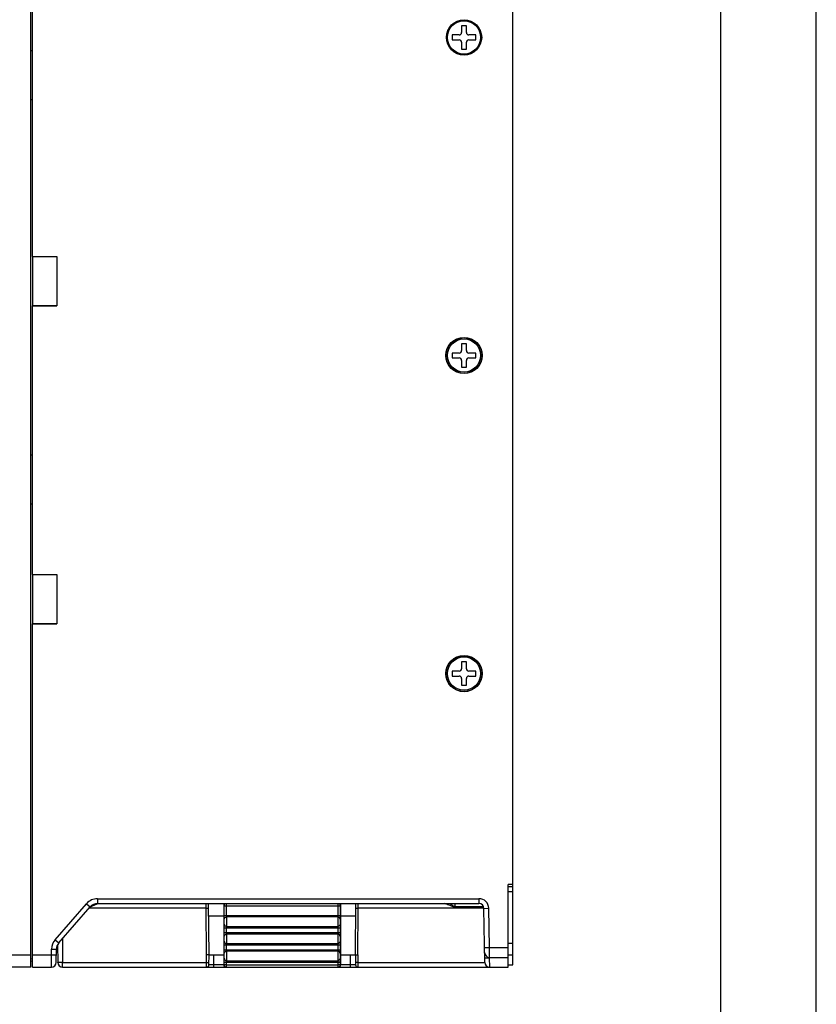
# Model space of a CAD drawing. Header units: millimetres. Extents: x 0 to 1105, y 0 to 772.
# Tile 51 of 58: x 383 to 546, y 443 to 644. Entities that reach past the tile are written whole.
import ezdxf

# ---------------------------------------------------------------- set-up
doc = ezdxf.new("R2010")
doc.units = ezdxf.units.MM
doc.header["$LTSCALE"] = 60.775
doc.header["$PDMODE"] = 3
doc.header["$PDSIZE"] = 0.3
doc.layers.get('0').update_dxf_attribs({"linetype": 'CONTINUOUS'})
doc.layers.get('Defpoints').update_dxf_attribs({"linetype": 'CONTINUOUS'})
for name, color, linetype in [('03_ALL_AXES', 7, 'CONTINUOUS'), ('07_ALL_FEATURES', 7, 'CONTINUOUS'), ('DIM', 7, 'CONTINUOUS')]:
    doc.layers.add(name, color=color, linetype=linetype)
doc.styles.get("Standard").update_dxf_attribs({"font": 'micross.ttf'})
doc.dimstyles.new('DIMSTYLE_1', dxfattribs={"dimtxt": 6, "dimasz": 3, "dimexe": 1, "dimexo": 1, "dimgap": 1.5, "dimtad": 1, "dimdec": 1, "dimzin": 0, "dimdsep": 46, "dimtxsty": 'Standard', "dimblk": '_FILLED', "dimblk1": '_FILLED', "dimblk2": '_FILLED', "dimcen": 0.09, "dimadec": 0, "dimazin": 0, "dimtp": 0.1, "dimtm": 0.1, "dimtfac": 1, "dimtdec": 1, "dimtofl": 0, "dimtmove": 0, "dimatfit": 3, "dimldrblk": '_FILLED', "dimfxl": 1, "dimtolj": 1, "dimtzin": 0, "dimarcsym": 0})

# ---------------------------------------------------------------- blocks, each defined once
blk = doc.blocks.new('_FILLED')
at = {"color": 0, "linetype": 'ByBlock'}
blk.add_solid([(0, 0), (-1, 0.167), (-1, -0.167)], dxfattribs=at)
blk = doc.blocks.new('*D3')
at = {"layer": 'Defpoints', "color": 0, "linetype": 'Continuous', "transparency": 16777216}
for p in [(484, 720.85), (484, 700.35), (284, 638.8)]:
    blk.add_point(p, dxfattribs=at)
at = {"layer": 'DIM', "color": 0, "linetype": 'Continuous', "lineweight": -2, "transparency": 16777216}
for p, q in [((284, 639.8), (284, 721.85)), ((292, 720.85), (476, 720.85)), ((484, 701.35), (484, 721.85))]:
    blk.add_line(p, q, dxfattribs=at)
at = {"layer": 'DIM', "color": 0, "linetype": 'Continuous', "lineweight": -2, "transparency": 16777216, "xscale": 8, "yscale": 8, "zscale": 8, "rotation": 180}
blk.add_blockref('_FILLED', (284, 720.85), dxfattribs=at)
at = {"layer": 'DIM', "color": 0, "linetype": 'Continuous', "lineweight": -2, "transparency": 16777216, "xscale": 8, "yscale": 8, "zscale": 8}
blk.add_blockref('_FILLED', (484, 720.85), dxfattribs=at)
at = {"layer": 'DIM', "color": 0, "linetype": 'Continuous', "transparency": 16777216, "insert": (373.33, 728.35), "char_height": 6, "attachment_point": 2}
blk.add_mtext('\\A1;D', dxfattribs=at)

msp = doc.modelspace()

# ---------------------------------------------------------------- linework, layer by layer
at = {"color": 4, "linetype": 'Continuous'}
msp.add_line((546, 0), (546, 772.2), dxfattribs=at)
at = {"color": 3, "linetype": 'Continuous'}
msp.add_line((526.5, 19.5), (526.5, 752.7), dxfattribs=at)
at = {"layer": '03_ALL_AXES', "linetype": 'Continuous'}
for centre in [(474, 640.85), (474, 575.85), (474, 510.85)]:
    msp.add_circle(centre, 3.4, dxfattribs=at)
at = {"layer": '07_ALL_FEATURES', "linetype": 'Continuous'}
for p, q in [((385.5, 450.85), (385.5, 700.85)), ((484, 467.75), (484, 685.35)), ((385.8, 596.09), (385.8, 652.62)), ((474.5, 643.25), (473.5, 643.25)), ((473.5, 643.25), (473.5, 641.85)), ((474.5, 641.85), (474.5, 643.25)), ((473, 641.35), (471.6, 641.35)), ((471.6, 641.35), (471.6, 640.35)), ((471.6, 640.35), (473, 640.35)), ((473.5, 639.85), (473.5, 638.45)), ((474.5, 638.45), (474.5, 639.85)), ((476.4, 641.35), (475, 641.35)), ((475, 640.35), (476.4, 640.35)), ((476.4, 640.35), (476.4, 641.35)), ((385.5, 638.15), (385.8, 638.15)), ((473.5, 638.45), (474.5, 638.45)), ((385.5, 628.15), (385.8, 628.15)), ((385.8, 596.07), (390.8, 596.09)), ((385.8, 596.09), (390.8, 596.09)), ((385.8, 596.07), (385.8, 586.04)), ((390.8, 596.09), (390.8, 586.02)), ((390.8, 586.02), (385.8, 586.04)), ((385.8, 586.02), (390.8, 586.02)), ((385.8, 531.09), (385.8, 586.02)), ((474.5, 578.25), (473.5, 578.25)), ((473.5, 578.25), (473.5, 576.85)), ((474.5, 576.85), (474.5, 578.25)), ((473, 576.35), (471.6, 576.35)), ((471.6, 576.35), (471.6, 575.35)), ((476.4, 576.35), (475, 576.35)), ((476.4, 575.35), (476.4, 576.35)), ((471.6, 575.35), (473, 575.35)), ((473.5, 574.85), (473.5, 573.45)), ((473.5, 573.45), (474.5, 573.45)), ((474.5, 573.45), (474.5, 574.85)), ((475, 575.35), (476.4, 575.35)), ((385.5, 555.55), (385.8, 555.55)), ((385.5, 545.55), (385.8, 545.55)), ((385.8, 531.07), (390.8, 531.09)), ((385.8, 531.09), (390.8, 531.09)), ((385.8, 531.07), (385.8, 521.04)), ((390.8, 531.09), (390.8, 521.02)), ((390.8, 521.02), (385.8, 521.04)), ((385.8, 521.02), (390.8, 521.02)), ((385.8, 450.85), (385.8, 521.02)), ((474.5, 513.25), (473.5, 513.25)), ((473.5, 513.25), (473.5, 511.85)), ((474.5, 511.85), (474.5, 513.25)), ((473, 511.35), (471.6, 511.35)), ((471.6, 511.35), (471.6, 510.35)), ((476.4, 511.35), (475, 511.35)), ((476.4, 510.35), (476.4, 511.35)), ((471.6, 510.35), (473, 510.35)), ((473.5, 509.85), (473.5, 508.45)), ((474.5, 508.45), (474.5, 509.85)), ((475, 510.35), (476.4, 510.35)), ((473.5, 508.45), (474.5, 508.45)), ((484, 467.75), (483, 467.75)), ((483, 450.85), (483, 467.75)), ((484, 467.25), (483, 467.25)), ((484, 451.35), (484, 467.75)), ((399.1, 464.85), (477.06, 464.85)), ((399.1, 464.85), (399.1, 463.85)), ((477.06, 464.85), (477.06, 463.85)), ((484, 466.25), (483, 466.25)), ((390.43, 456.46), (396.84, 463.82)), ((391.18, 455.8), (397.59, 463.17)), ((396.84, 463.82), (397.59, 463.17)), ((421.31, 462.92), (397.38, 462.92)), ((399.1, 463.85), (477.06, 463.85)), ((421.31, 462.92), (421.3, 463.86)), ((421.4, 453.34), (421.31, 462.92)), ((421.9, 453.35), (421.81, 463.85)), ((424.91, 463.85), (424.91, 453.35)), ((424.98, 463.37), (448.72, 463.37)), ((424.98, 461.42), (424.98, 463.37)), ((425.48, 461.42), (425.48, 463.37)), ((448.22, 463.37), (448.22, 461.42)), ((448.72, 463.37), (448.72, 461.42)), ((448.78, 463.85), (448.79, 453.35)), ((451.8, 453.35), (451.89, 463.85)), ((452.3, 453.34), (452.38, 462.92)), ((452.38, 462.92), (452.39, 463.86)), ((478.06, 462.92), (452.38, 462.92)), ((472.17, 463.1), (472.17, 463.85)), ((477.99, 463.2), (472.17, 463.2)), ((478.03, 463.1), (472.17, 463.1)), ((478.06, 462.87), (479.06, 462.89)), ((478.25, 451.84), (478.06, 462.87)), ((479.2, 454.85), (479.06, 462.89)), ((421.83, 461.35), (424.91, 461.35)), ((424.98, 461.42), (448.72, 461.42)), ((448.19, 461.13), (425.5, 461.13)), ((448.78, 461.35), (451.87, 461.35)), ((424.98, 458.89), (448.72, 458.89)), ((424.98, 457.92), (424.98, 458.89)), ((425.48, 457.92), (425.48, 458.89)), ((425.5, 459.18), (448.19, 459.18)), ((448.22, 458.89), (448.22, 457.92)), ((448.72, 458.89), (448.72, 457.92)), ((424.98, 457.92), (448.72, 457.92)), ((448.19, 457.63), (425.5, 457.63)), ((390.43, 456.46), (391.18, 455.8)), ((390.94, 455.43), (390.97, 451.85)), ((391.92, 456.65), (391.97, 451.82)), ((424.98, 455.39), (448.72, 455.39)), ((424.98, 454.42), (424.98, 455.39)), ((425.48, 454.42), (425.48, 455.39)), ((425.5, 455.68), (448.19, 455.68)), ((448.22, 455.39), (448.22, 454.42)), ((448.72, 455.39), (448.72, 454.42)), ((478.2, 454.84), (479.2, 454.85)), ((479.2, 454.85), (483, 454.85)), ((479.22, 452.85), (479.2, 454.85)), ((483, 455.75), (484, 455.75)), ((287.38, 453.35), (385.5, 453.35)), ((385.8, 453.35), (389.68, 453.35)), ((389.67, 450.85), (389.68, 453.35)), ((389.68, 453.35), (389.69, 454.51)), ((389.68, 453.35), (390.68, 453.35)), ((389.69, 454.51), (390.69, 454.51)), ((390.67, 451.85), (390.69, 454.51)), ((421.37, 451.82), (421.4, 453.34)), ((421.86, 451.35), (421.9, 453.35)), ((421.9, 453.35), (424.91, 453.35)), ((422.86, 451.35), (422.9, 453.35)), ((424.91, 453.35), (424.91, 451.35)), ((424.98, 454.42), (448.72, 454.42)), ((448.19, 454.13), (425.5, 454.13)), ((448.79, 453.35), (451.8, 453.35)), ((448.79, 453.35), (448.79, 451.35)), ((450.83, 451.35), (450.8, 453.35)), ((451.8, 453.35), (451.83, 451.35)), ((452.3, 453.34), (452.32, 451.82)), ((479.22, 452.85), (483, 452.85)), ((479.23, 452.78), (479.23, 452.86)), ((483, 452.78), (479.23, 452.78)), ((479.25, 450.85), (479.23, 452.78)), ((483, 453.35), (484, 453.35)), ((385.5, 450.85), (335, 450.85)), ((385.8, 452.49), (385.5, 452.57)), ((385.8, 452.01), (385.5, 452.09)), ((385.8, 450.85), (389.67, 450.85)), ((391.97, 451.82), (421.37, 451.82)), ((391.97, 450.85), (391.97, 451.82)), ((391.97, 450.85), (483, 450.85)), ((421.36, 450.85), (421.37, 451.82)), ((424.91, 451.35), (422.86, 451.35)), ((422.86, 450.85), (422.86, 451.35)), ((424.91, 451.35), (424.98, 451.35)), ((424.98, 451.89), (448.72, 451.89)), ((424.98, 451.35), (424.98, 451.89)), ((425.48, 450.85), (425.48, 451.89)), ((448.22, 451.85), (425.48, 451.85)), ((425.48, 451.35), (448.22, 451.35)), ((425.5, 452.18), (448.19, 452.18)), ((448.22, 451.89), (448.22, 451.35)), ((448.22, 451.35), (448.22, 450.85)), ((448.72, 451.89), (448.72, 451.35)), ((448.72, 451.35), (448.79, 451.35)), ((450.83, 451.35), (448.79, 451.35)), ((450.83, 450.85), (450.83, 451.35)), ((452.32, 451.82), (478.25, 451.82)), ((452.32, 451.82), (452.33, 450.85)), ((483, 451.35), (484, 451.35))]:
    msp.add_line(p, q, dxfattribs=at)
for centre, radius in [((474, 640.85), 3.61), ((474, 640.85), 3.55), ((474, 575.85), 3.71), ((474, 575.85), 3.65), ((474, 510.85), 3.71), ((474, 510.85), 3.65)]:
    msp.add_circle(centre, radius, dxfattribs=at)
for centre, radius, start, end in [((473, 641.85), 0.5, 270, 0), ((473, 639.85), 0.5, 0, 90), ((475, 641.85), 0.5, 180, 270), ((475, 639.85), 0.5, 90, 180), ((473, 576.85), 0.5, 270, 0), ((475, 576.85), 0.5, 180, 270), ((473, 574.85), 0.5, 0, 90), ((475, 574.85), 0.5, 90, 180), ((473, 511.85), 0.5, 270, 0), ((475, 511.85), 0.5, 180, 270), ((473, 509.85), 0.5, 0, 90), ((475, 509.85), 0.5, 90, 180), ((399.1, 461.85), 3, 90, 138.9845), ((477.06, 462.85), 2, 1, 90), ((399.1, 461.85), 2, 90, 138.9845), ((395.81, 468.1), 5.22, 290.6313, 291.371), ((394.7, 470.91), 8.23, 291.4232, 292.569), ((391.34, 479.01), 17.01, 292.5396, 293.0793), ((383.89, 496.54), 36.05, 293.0498, 293.1775), ((451.41, 463.38), 26.44, 178.9589, 180.0081), ((424.11, 463.39), 24.6, 359.9528, 1.0803), ((464.57, 448.66), 16.16, 67.3006, 67.6147), ((477.06, 462.85), 1, 1, 90), ((392.69, 454.49), 3, 138.9845, 179.5), ((392.69, 454.49), 2, 138.9845, 179.5), ((479.22, 453.85), 1, 181, 270), ((389.67, 451.85), 1, 270, 359.4943), ((391.97, 451.85), 1, 180.5, 270), ((421.36, 451.35), 0.5, 270, 359), ((425.48, 451.35), 0.5, 179.9825, 269.9825), ((448.22, 451.35), 0.5, 270.0175, 0.0175), ((452.33, 451.35), 0.5, 181.0001, 270.0055), ((479.25, 451.85), 1, 181, 270)]:
    msp.add_arc(centre, radius, start, end, dxfattribs=at)
for centre, major_axis, start_param, end_param in [((425.41, 451.35), (0.462, -0.191), -2.748741, -1.177945), ((448.28, 451.35), (0.462, 0.191), -1.963648, -0.392851)]:
    msp.add_ellipse(centre, major_axis=major_axis, ratio=0.999139, start_param=start_param, end_param=end_param, dxfattribs=at)
for points, knots in [([(398.08, 463.4), (398.12, 463.42), (398.29, 463.49), (398.46, 463.56), (398.58, 463.61)], [0, 0, 0, 0, 0.254053, 1, 1, 1, 1]), ([(398.58, 463.61), (398.62, 463.63), (398.77, 463.69), (398.92, 463.74), (399.03, 463.78)], [0, 0, 0, 0, 0.258367, 1, 1, 1, 1]), ([(421.31, 462.92), (421.38, 462.92), (421.47, 462.92), (421.59, 462.93), (421.66, 462.93), (421.72, 462.93), (421.77, 462.94), (421.79, 462.94), (421.81, 462.94), (421.81, 462.94)], [0, 0, 0, 0, 0.381925, 0.554574, 0.705813, 0.829972, 0.922485, 0.979604, 1, 1, 1, 1]), ([(425.48, 463.37), (425.48, 463.47), (425.48, 463.61), (425.49, 463.77), (425.5, 463.83), (425.5, 463.86)], [0, 0, 0, 0, 0.631575, 0.861645, 1, 1, 1, 1]), ([(448.19, 463.86), (448.2, 463.83), (448.2, 463.77), (448.21, 463.61), (448.22, 463.47), (448.22, 463.37)], [0, 0, 0, 0, 0.138356, 0.368424, 1, 1, 1, 1]), ([(451.88, 462.94), (451.88, 462.94), (451.9, 462.94), (451.92, 462.94), (451.97, 462.93), (452.03, 462.93), (452.11, 462.93), (452.22, 462.92), (452.32, 462.92), (452.38, 462.92)], [0, 0, 0, 0, 0.020396, 0.077515, 0.170028, 0.294186, 0.445426, 0.618075, 1, 1, 1, 1]), ([(470.46, 463.71), (470.42, 463.73), (470.27, 463.78), (470.12, 463.83), (470.01, 463.85)], [0, 0, 0, 0, 0.264207, 1, 1, 1, 1]), ([(472.17, 463.1), (472.05, 463.1), (471.81, 463.15), (471.36, 463.33), (471.03, 463.48), (470.81, 463.57)], [0, 0, 0, 0, 0.25378, 0.506707, 1, 1, 1, 1]), ([(472.17, 463.2), (472.07, 463.2), (471.87, 463.29), (471.54, 463.54), (471.3, 463.73), (471.14, 463.85)], [0, 0, 0, 0, 0.254185, 0.508322, 1, 1, 1, 1]), ([(425, 460.64), (424.99, 460.68), (424.99, 460.77), (424.98, 461.03), (424.98, 461.25), (424.98, 461.42)], [0, 0, 0, 0, 0.133621, 0.362932, 1, 1, 1, 1]), ([(425, 460.64), (425, 460.77), (425.11, 461.02), (425.37, 461.13), (425.5, 461.13)], [0, 0, 0, 0, 0.495318, 1, 1, 1, 1]), ([(425.5, 461.13), (425.49, 461.14), (425.49, 461.18), (425.48, 461.27), (425.48, 461.36), (425.48, 461.42)], [0, 0, 0, 0, 0.135477, 0.364635, 1, 1, 1, 1]), ([(425.5, 459.18), (425.51, 459.3), (425.51, 459.62), (425.52, 460.15), (425.51, 460.69), (425.51, 461.01), (425.5, 461.13)], [0, 0, 0, 0, 0.181341, 0.5, 0.818659, 1, 1, 1, 1]), ([(448.19, 461.13), (448.19, 461.01), (448.19, 460.69), (448.18, 460.15), (448.19, 459.62), (448.19, 459.3), (448.19, 459.18)], [0, 0, 0, 0, 0.181341, 0.5, 0.818659, 1, 1, 1, 1]), ([(448.22, 461.42), (448.22, 461.36), (448.21, 461.27), (448.2, 461.18), (448.2, 461.14), (448.19, 461.13)], [0, 0, 0, 0, 0.635366, 0.864524, 1, 1, 1, 1]), ([(448.69, 460.64), (448.69, 460.77), (448.58, 461.02), (448.32, 461.13), (448.19, 461.13)], [0, 0, 0, 0, 0.495317, 1, 1, 1, 1]), ([(448.72, 461.42), (448.72, 461.25), (448.71, 461.03), (448.7, 460.77), (448.7, 460.68), (448.69, 460.64)], [0, 0, 0, 0, 0.637071, 0.866378, 1, 1, 1, 1]), ([(424.98, 458.89), (424.98, 459.06), (424.98, 459.28), (424.99, 459.54), (424.99, 459.63), (425, 459.67)], [0, 0, 0, 0, 0.637071, 0.866378, 1, 1, 1, 1]), ([(425, 459.67), (425.01, 459.73), (425.01, 459.89), (425.02, 460.15), (425.01, 460.42), (425.01, 460.58), (425, 460.64)], [0, 0, 0, 0, 0.18144, 0.499998, 0.818564, 1, 1, 1, 1]), ([(425, 459.67), (425, 459.54), (425.11, 459.28), (425.37, 459.18), (425.5, 459.18)], [0, 0, 0, 0, 0.495316, 1, 1, 1, 1]), ([(425.48, 458.89), (425.48, 458.95), (425.48, 459.04), (425.49, 459.13), (425.49, 459.17), (425.5, 459.18)], [0, 0, 0, 0, 0.635366, 0.864524, 1, 1, 1, 1]), ([(448.69, 459.67), (448.69, 459.54), (448.58, 459.28), (448.32, 459.18), (448.19, 459.18)], [0, 0, 0, 0, 0.495318, 1, 1, 1, 1]), ([(448.19, 459.18), (448.2, 459.17), (448.2, 459.13), (448.21, 459.04), (448.22, 458.95), (448.22, 458.89)], [0, 0, 0, 0, 0.135477, 0.364635, 1, 1, 1, 1]), ([(448.69, 460.64), (448.69, 460.58), (448.69, 460.42), (448.68, 460.15), (448.69, 459.89), (448.69, 459.73), (448.69, 459.67)], [0, 0, 0, 0, 0.181437, 0.500002, 0.81856, 1, 1, 1, 1]), ([(448.69, 459.67), (448.7, 459.63), (448.7, 459.54), (448.71, 459.28), (448.72, 459.06), (448.72, 458.89)], [0, 0, 0, 0, 0.133621, 0.362932, 1, 1, 1, 1]), ([(425, 457.14), (424.99, 457.18), (424.99, 457.27), (424.98, 457.53), (424.98, 457.75), (424.98, 457.92)], [0, 0, 0, 0, 0.133621, 0.362932, 1, 1, 1, 1]), ([(425, 457.14), (425, 457.27), (425.11, 457.52), (425.37, 457.63), (425.5, 457.63)], [0, 0, 0, 0, 0.495318, 1, 1, 1, 1]), ([(425, 456.17), (425.01, 456.23), (425.01, 456.39), (425.02, 456.65), (425.01, 456.92), (425.01, 457.08), (425, 457.14)], [0, 0, 0, 0, 0.18144, 0.499998, 0.818564, 1, 1, 1, 1]), ([(425.5, 457.63), (425.49, 457.64), (425.49, 457.68), (425.48, 457.77), (425.48, 457.86), (425.48, 457.92)], [0, 0, 0, 0, 0.135477, 0.364635, 1, 1, 1, 1]), ([(425.5, 455.68), (425.51, 455.8), (425.51, 456.12), (425.52, 456.65), (425.51, 457.19), (425.51, 457.51), (425.5, 457.63)], [0, 0, 0, 0, 0.181341, 0.5, 0.818659, 1, 1, 1, 1]), ([(448.19, 457.63), (448.19, 457.51), (448.19, 457.19), (448.18, 456.65), (448.19, 456.12), (448.19, 455.8), (448.19, 455.68)], [0, 0, 0, 0, 0.181341, 0.5, 0.818659, 1, 1, 1, 1]), ([(448.22, 457.92), (448.22, 457.86), (448.21, 457.77), (448.2, 457.68), (448.2, 457.64), (448.19, 457.63)], [0, 0, 0, 0, 0.635366, 0.864524, 1, 1, 1, 1]), ([(448.69, 457.14), (448.69, 457.27), (448.58, 457.52), (448.32, 457.63), (448.19, 457.63)], [0, 0, 0, 0, 0.495317, 1, 1, 1, 1]), ([(448.69, 457.14), (448.69, 457.08), (448.69, 456.92), (448.68, 456.65), (448.69, 456.39), (448.69, 456.23), (448.69, 456.17)], [0, 0, 0, 0, 0.181437, 0.500002, 0.81856, 1, 1, 1, 1]), ([(448.72, 457.92), (448.72, 457.75), (448.71, 457.53), (448.7, 457.27), (448.7, 457.18), (448.69, 457.14)], [0, 0, 0, 0, 0.637071, 0.866378, 1, 1, 1, 1]), ([(424.98, 455.39), (424.98, 455.56), (424.98, 455.78), (424.99, 456.04), (424.99, 456.13), (425, 456.17)], [0, 0, 0, 0, 0.637071, 0.866378, 1, 1, 1, 1]), ([(425, 456.17), (425, 456.04), (425.11, 455.78), (425.37, 455.68), (425.5, 455.68)], [0, 0, 0, 0, 0.495316, 1, 1, 1, 1]), ([(425.48, 455.39), (425.48, 455.45), (425.48, 455.54), (425.49, 455.63), (425.49, 455.67), (425.5, 455.68)], [0, 0, 0, 0, 0.635366, 0.864524, 1, 1, 1, 1]), ([(448.69, 456.17), (448.69, 456.04), (448.58, 455.78), (448.32, 455.68), (448.19, 455.68)], [0, 0, 0, 0, 0.495318, 1, 1, 1, 1]), ([(448.19, 455.68), (448.2, 455.67), (448.2, 455.63), (448.21, 455.54), (448.22, 455.45), (448.22, 455.39)], [0, 0, 0, 0, 0.135477, 0.364635, 1, 1, 1, 1]), ([(448.69, 456.17), (448.7, 456.13), (448.7, 456.04), (448.71, 455.78), (448.72, 455.56), (448.72, 455.39)], [0, 0, 0, 0, 0.133621, 0.362932, 1, 1, 1, 1]), ([(421.9, 453.35), (421.9, 453.35), (421.88, 453.35), (421.86, 453.35), (421.81, 453.35), (421.75, 453.34), (421.67, 453.34), (421.55, 453.34), (421.46, 453.34), (421.4, 453.34)], [0, 0, 0, 0, 0.019777, 0.076786, 0.169381, 0.293673, 0.445033, 0.617802, 1, 1, 1, 1]), ([(425, 453.64), (424.99, 453.68), (424.99, 453.77), (424.98, 454.03), (424.98, 454.25), (424.98, 454.42)], [0, 0, 0, 0, 0.133621, 0.362932, 1, 1, 1, 1]), ([(425, 453.64), (425, 453.77), (425.11, 454.02), (425.37, 454.13), (425.5, 454.13)], [0, 0, 0, 0, 0.495318, 1, 1, 1, 1]), ([(425, 452.67), (425.01, 452.73), (425.01, 452.89), (425.02, 453.15), (425.01, 453.42), (425.01, 453.58), (425, 453.64)], [0, 0, 0, 0, 0.18144, 0.499998, 0.818564, 1, 1, 1, 1]), ([(425.5, 454.13), (425.49, 454.14), (425.49, 454.18), (425.48, 454.27), (425.48, 454.36), (425.48, 454.42)], [0, 0, 0, 0, 0.135477, 0.364635, 1, 1, 1, 1]), ([(425.5, 452.18), (425.51, 452.3), (425.51, 452.62), (425.52, 453.15), (425.51, 453.69), (425.51, 454.01), (425.5, 454.13)], [0, 0, 0, 0, 0.181341, 0.5, 0.818659, 1, 1, 1, 1]), ([(448.19, 454.13), (448.19, 454.01), (448.19, 453.69), (448.18, 453.15), (448.19, 452.62), (448.19, 452.3), (448.19, 452.18)], [0, 0, 0, 0, 0.181341, 0.5, 0.818659, 1, 1, 1, 1]), ([(448.22, 454.42), (448.22, 454.36), (448.21, 454.27), (448.2, 454.18), (448.2, 454.14), (448.19, 454.13)], [0, 0, 0, 0, 0.635366, 0.864524, 1, 1, 1, 1]), ([(448.69, 453.64), (448.69, 453.77), (448.58, 454.02), (448.32, 454.13), (448.19, 454.13)], [0, 0, 0, 0, 0.495317, 1, 1, 1, 1]), ([(448.69, 453.64), (448.69, 453.58), (448.69, 453.42), (448.68, 453.15), (448.69, 452.89), (448.69, 452.73), (448.69, 452.67)], [0, 0, 0, 0, 0.181437, 0.500002, 0.81856, 1, 1, 1, 1]), ([(448.72, 454.42), (448.72, 454.25), (448.71, 454.03), (448.7, 453.77), (448.7, 453.68), (448.69, 453.64)], [0, 0, 0, 0, 0.637071, 0.866378, 1, 1, 1, 1]), ([(451.8, 453.36), (451.8, 453.35), (451.82, 453.35), (451.84, 453.35), (451.89, 453.35), (451.95, 453.34), (452.02, 453.34), (452.14, 453.34), (452.23, 453.34), (452.3, 453.34)], [0, 0, 0, 0, 0.020754, 0.078273, 0.170758, 0.294793, 0.445898, 0.618395, 1, 1, 1, 1]), ([(478.23, 452.8), (478.23, 452.8), (478.27, 452.8), (478.32, 452.79), (478.42, 452.79), (478.49, 452.78), (478.53, 452.78)], [0, 0, 0, 0, 0.06933, 0.26348, 0.577947, 1, 1, 1, 1]), ([(478.53, 452.78), (478.58, 452.78), (478.81, 452.78), (479.05, 452.78), (479.23, 452.78)], [0, 0, 0, 0, 0.214244, 1, 1, 1, 1]), ([(391.97, 451.82), (391.84, 451.82), (391.65, 451.82), (391.42, 451.82), (391.27, 451.82), (391.15, 451.83), (391.06, 451.83), (391.01, 451.84), (390.99, 451.84), (390.98, 451.84), (390.97, 451.84), (390.97, 451.85)], [0, 0, 0, 0, 0.381891, 0.554383, 0.705588, 0.829804, 0.922186, 0.955335, 0.979333, 0.994096, 1, 1, 1, 1]), ([(421.37, 451.82), (421.43, 451.82), (421.53, 451.82), (421.64, 451.82), (421.72, 451.82), (421.78, 451.82), (421.83, 451.82), (421.85, 451.83), (421.87, 451.83), (421.87, 451.83)], [0, 0, 0, 0, 0.381993, 0.554642, 0.705868, 0.830007, 0.922502, 0.979608, 1, 1, 1, 1]), ([(422.86, 451.35), (422.73, 451.34), (422.55, 451.34), (422.31, 451.34), (422.16, 451.34), (422.04, 451.34), (421.96, 451.34), (421.91, 451.34), (421.88, 451.34), (421.87, 451.35), (421.86, 451.34), (421.86, 451.35)], [0, 0, 0, 0, 0.382714, 0.555569, 0.70712, 0.831467, 0.923843, 0.956899, 0.980728, 0.995123, 1, 1, 1, 1]), ([(424.98, 451.89), (424.98, 452.06), (424.98, 452.28), (424.99, 452.54), (424.99, 452.63), (425, 452.67)], [0, 0, 0, 0, 0.637071, 0.866378, 1, 1, 1, 1]), ([(424.98, 451.86), (424.99, 451.86), (425.04, 451.86), (425.21, 451.86), (425.36, 451.86), (425.48, 451.86)], [0, 0, 0, 0, 0.086066, 0.304862, 1, 1, 1, 1]), ([(425.48, 451.35), (425.41, 451.35), (425.3, 451.35), (425.16, 451.35), (425.07, 451.35), (425.03, 451.35), (425, 451.35), (424.98, 451.35), (424.98, 451.35)], [0, 0, 0, 0, 0.374687, 0.694828, 0.819297, 0.913834, 0.974716, 1, 1, 1, 1]), ([(425, 452.67), (425, 452.54), (425.11, 452.28), (425.37, 452.18), (425.5, 452.18)], [0, 0, 0, 0, 0.495316, 1, 1, 1, 1]), ([(425.48, 451.89), (425.48, 451.95), (425.48, 452.04), (425.49, 452.13), (425.49, 452.17), (425.5, 452.18)], [0, 0, 0, 0, 0.635366, 0.864524, 1, 1, 1, 1]), ([(448.69, 452.67), (448.69, 452.54), (448.58, 452.28), (448.32, 452.18), (448.19, 452.18)], [0, 0, 0, 0, 0.495318, 1, 1, 1, 1]), ([(448.19, 452.18), (448.2, 452.17), (448.2, 452.13), (448.21, 452.04), (448.22, 451.95), (448.22, 451.89)], [0, 0, 0, 0, 0.135477, 0.364635, 1, 1, 1, 1]), ([(448.72, 451.86), (448.71, 451.86), (448.7, 451.86), (448.67, 451.86), (448.62, 451.86), (448.53, 451.85), (448.39, 451.85), (448.28, 451.85), (448.22, 451.85)], [0, 0, 0, 0, 0.025336, 0.086227, 0.180508, 0.305009, 0.625729, 1, 1, 1, 1]), ([(448.72, 451.35), (448.71, 451.35), (448.7, 451.35), (448.67, 451.35), (448.62, 451.35), (448.53, 451.35), (448.39, 451.35), (448.28, 451.35), (448.22, 451.35)], [0, 0, 0, 0, 0.025285, 0.086179, 0.180762, 0.305277, 0.625408, 1, 1, 1, 1]), ([(448.69, 452.67), (448.7, 452.63), (448.7, 452.54), (448.71, 452.28), (448.72, 452.06), (448.72, 451.89)], [0, 0, 0, 0, 0.133621, 0.362932, 1, 1, 1, 1]), ([(451.83, 451.35), (451.83, 451.34), (451.82, 451.35), (451.81, 451.34), (451.79, 451.34), (451.74, 451.34), (451.65, 451.34), (451.53, 451.34), (451.38, 451.34), (451.14, 451.34), (450.96, 451.34), (450.83, 451.35)], [0, 0, 0, 0, 0.004867, 0.019267, 0.043102, 0.076159, 0.168533, 0.29288, 0.444431, 0.617284, 1, 1, 1, 1]), ([(452.32, 451.82), (452.26, 451.82), (452.17, 451.82), (452.05, 451.82), (451.97, 451.82), (451.91, 451.82), (451.87, 451.82), (451.84, 451.83), (451.82, 451.83), (451.82, 451.83)], [0, 0, 0, 0, 0.381994, 0.554642, 0.705868, 0.830008, 0.922502, 0.979608, 1, 1, 1, 1])]:
    msp.add_open_spline(points, degree=3, knots=knots, dxfattribs=at)
msp.add_open_spline([(470.72, 463.61), (470.64, 463.64), (470.55, 463.68), (470.46, 463.71)], degree=3, dxfattribs=at)

# ---------------------------------------------------------------- dimensions: what is measured, and where the dimension line sits
at = {"layer": 'DIM', "linetype": 'Continuous'}
dim = msp.add_linear_dim(base=(484, 720.85), p1=(284, 638.8), p2=(484, 700.35), text='D', dimstyle='DIMSTYLE_1', override={"dimasz": 8}, dxfattribs=at)
dim.commit()
dim.dimension.update_dxf_attribs({"geometry": '*D3', "text_midpoint": (373.33, 720.85), "dimtype": 160})

doc.saveas('drawing.dxf')
